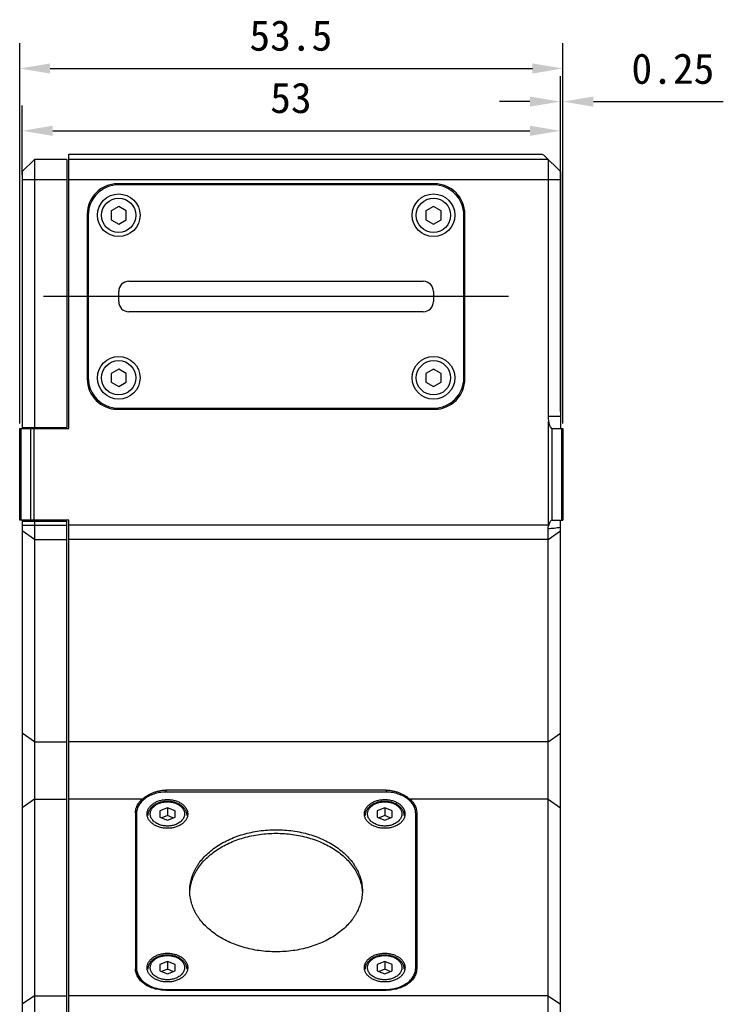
# Model space of a CAD drawing. Header units: millimetres. Extents: x 67 to 511, y 33 to 406.
# Tile 8 of 12: x 67 to 136, y 211 to 307. Entities that reach past the tile are written whole.
import ezdxf

# ---------------------------------------------------------------- set-up
doc = ezdxf.new("R2010")
doc.units = ezdxf.units.MM
doc.header["$LTSCALE"] = 32.67
doc.header["$PDMODE"] = 3
doc.header["$PDSIZE"] = 8
doc.layers.get('0').update_dxf_attribs({"linetype": 'CONTINUOUS'})
doc.layers.get('Defpoints').update_dxf_attribs({"linetype": 'CONTINUOUS'})
doc.layers.add('05_ALL_CURVES', color=7, linetype='CONTINUOUS')
doc.layers.add('51__DRAFT_DIMS', color=7, linetype='CONTINUOUS')
doc.styles.get("Standard").update_dxf_attribs({"font": 'simfang.ttf'})
doc.dimstyles.new('DIMSTYLE_2', dxfattribs={"dimtxt": 3, "dimasz": 3, "dimexe": 2.5, "dimexo": 0.5, "dimgap": 0.75, "dimtad": 1, "dimdsep": 46, "dimtxsty": 'STANDARD', "dimblk": '_FILLED', "dimblk1": '_FILLED', "dimblk2": '_FILLED', "dimcen": 0.09, "dimclrt": 3, "dimazin": 2, "dimtp": 0.1, "dimtm": 0.1, "dimtfac": 1, "dimtofl": 0, "dimtmove": 0, "dimatfit": 3, "dimldrblk": '_FILLED', "dimfxl": 1, "dimtolj": 1, "dimarcsym": 0})
doc.dimstyles.new('DIMSTYLE_3', dxfattribs={"dimtxt": 3, "dimasz": 3, "dimexe": 2.5, "dimexo": 0.5, "dimgap": 0.75, "dimtad": 1, "dimdsep": 46, "dimtxsty": 'STANDARD', "dimblk": '_FILLED', "dimblk1": '_FILLED', "dimblk2": '_FILLED', "dimcen": 0.09, "dimclrt": 3, "dimazin": 2, "dimtp": 0.3, "dimtm": 0.3, "dimtfac": 1, "dimtofl": 0, "dimtmove": 0, "dimatfit": 3, "dimldrblk": '_FILLED', "dimfxl": 1, "dimtolj": 1, "dimarcsym": 0})

# ---------------------------------------------------------------- blocks, each defined once
blk = doc.blocks.new('_FILLED')
at = {"color": 0, "linetype": 'ByBlock'}
blk.add_solid([(0, 0), (-1, 0.167), (-1, -0.167)], dxfattribs=at)
blk = doc.blocks.new('*D10')
at = {"layer": '51__DRAFT_DIMS', "color": 0, "lineweight": -2}
for p, q in [((66.848, 267.699), (66.848, 305.15)), ((120.348, 267.699), (120.348, 305.15)), ((69.848, 302.65), (117.348, 302.65))]:
    blk.add_line(p, q, dxfattribs=at)
at = {"layer": 'Defpoints', "color": 0}
for p in [(120.348, 302.65), (66.848, 267.199), (120.348, 267.199)]:
    blk.add_point(p, dxfattribs=at)
at = {"layer": '51__DRAFT_DIMS', "color": 0, "linetype": 'ByBlock', "lineweight": -2, "xscale": 3, "yscale": 3, "zscale": 3, "rotation": 180}
blk.add_blockref('_FILLED', (66.848, 302.65), dxfattribs=at)
at = {"layer": '51__DRAFT_DIMS', "color": 0, "linetype": 'ByBlock', "lineweight": -2, "xscale": 3, "yscale": 3, "zscale": 3}
blk.add_blockref('_FILLED', (120.348, 302.65), dxfattribs=at)
at = {"layer": '51__DRAFT_DIMS', "insert": (93.554, 307.4), "char_height": 3, "attachment_point": 2, "line_spacing_factor": 0.9}
blk.add_mtext('\\A1;53.5', dxfattribs=at)
blk = doc.blocks.new('*D24')
at = {"layer": '51__DRAFT_DIMS', "color": 0, "lineweight": -2}
for p, q in [((120.098, 268.875), (120.098, 301.889)), ((120.348, 267.699), (120.348, 301.889)), ((117.098, 299.389), (114.098, 299.389)), ((123.348, 299.389), (136.145, 299.389))]:
    blk.add_line(p, q, dxfattribs=at)
at = {"layer": 'Defpoints', "color": 0}
for p in [(120.348, 299.389), (120.098, 268.375), (120.348, 267.199)]:
    blk.add_point(p, dxfattribs=at)
at = {"layer": '51__DRAFT_DIMS', "color": 0, "linetype": 'ByBlock', "lineweight": -2, "xscale": 3, "yscale": 3, "zscale": 3}
blk.add_blockref('_FILLED', (120.098, 299.389), dxfattribs=at)
at = {"layer": '51__DRAFT_DIMS', "color": 0, "linetype": 'ByBlock', "lineweight": -2, "xscale": 3, "yscale": 3, "zscale": 3, "rotation": 180}
blk.add_blockref('_FILLED', (120.348, 299.389), dxfattribs=at)
at = {"layer": '51__DRAFT_DIMS', "insert": (127.098, 304.139), "char_height": 3, "attachment_point": 1, "line_spacing_factor": 0.9}
blk.add_mtext('\\A1;0.25', dxfattribs=at)
blk = doc.blocks.new('*D25')
at = {"layer": '51__DRAFT_DIMS', "color": 0, "lineweight": -2}
for p, q in [((67.098, 292.199), (67.098, 299.014)), ((120.098, 292.199), (120.098, 299.014)), ((70.098, 296.514), (117.098, 296.514))]:
    blk.add_line(p, q, dxfattribs=at)
at = {"layer": 'Defpoints', "color": 0}
for p in [(120.098, 296.514), (67.098, 291.699), (120.098, 291.699)]:
    blk.add_point(p, dxfattribs=at)
at = {"layer": '51__DRAFT_DIMS', "color": 0, "linetype": 'ByBlock', "lineweight": -2, "xscale": 3, "yscale": 3, "zscale": 3, "rotation": 180}
blk.add_blockref('_FILLED', (67.098, 296.514), dxfattribs=at)
at = {"layer": '51__DRAFT_DIMS', "color": 0, "linetype": 'ByBlock', "lineweight": -2, "xscale": 3, "yscale": 3, "zscale": 3}
blk.add_blockref('_FILLED', (120.098, 296.514), dxfattribs=at)
at = {"layer": '51__DRAFT_DIMS', "insert": (93.56, 301.264), "char_height": 3, "attachment_point": 2, "line_spacing_factor": 0.9}
blk.add_mtext('\\A1;53', dxfattribs=at)

msp = doc.modelspace()

# ---------------------------------------------------------------- linework, layer by layer
for p, q in [((71.698, 267.199), (71.698, 294.199)), ((71.698, 294.199), (118.191, 294.199)), ((120.098, 292.499), (118.544, 294.052)), ((68.298, 293.699), (67.098, 292.499)), ((68.298, 293.699), (68.298, 267.299)), ((71.498, 293.699), (68.298, 293.699)), ((71.498, 293.699), (71.498, 267.299)), ((118.898, 293.699), (71.698, 293.699)), ((118.898, 293.699), (118.898, 268.375)), ((67.098, 292.499), (67.098, 267.299)), ((120.098, 292.499), (120.098, 267.199)), ((71.498, 291.699), (67.098, 291.699)), ((120.098, 291.699), (71.698, 291.699)), ((107.698, 291.299), (76.498, 291.299)), ((107.598, 291.199), (76.598, 291.199)), ((88.848, 291.199), (88.848, 291.299)), ((91.348, 291.199), (91.348, 291.299)), ((104.848, 291.199), (104.848, 291.299)), ((107.348, 291.199), (107.348, 291.299)), ((76.598, 289.065), (75.848, 288.632)), ((77.348, 288.632), (76.598, 289.065)), ((107.598, 289.065), (106.848, 288.632)), ((108.348, 288.632), (107.598, 289.065)), ((73.498, 288.299), (73.498, 272.099)), ((73.598, 288.199), (73.598, 272.199)), ((75.848, 288.632), (75.848, 287.766)), ((77.348, 287.766), (77.348, 288.632)), ((106.848, 288.632), (106.848, 287.766)), ((108.348, 287.766), (108.348, 288.632)), ((110.598, 272.199), (110.598, 288.199)), ((110.698, 272.099), (110.698, 288.299)), ((75.848, 287.766), (76.598, 287.333)), ((76.598, 287.333), (77.348, 287.766)), ((106.848, 287.766), (107.598, 287.333)), ((107.598, 287.333), (108.348, 287.766)), ((77.598, 281.699), (106.598, 281.699)), ((76.598, 279.699), (76.598, 280.699)), ((107.598, 280.699), (107.598, 279.699)), ((106.598, 278.699), (77.598, 278.699)), ((76.598, 273.065), (75.848, 272.632)), ((75.848, 272.632), (75.848, 271.766)), ((77.348, 272.632), (76.598, 273.065)), ((77.348, 271.766), (77.348, 272.632)), ((107.598, 273.065), (106.848, 272.632)), ((106.848, 272.632), (106.848, 271.766)), ((108.348, 272.632), (107.598, 273.065)), ((108.348, 271.766), (108.348, 272.632)), ((75.848, 271.766), (76.598, 271.333)), ((76.598, 271.333), (77.348, 271.766)), ((106.848, 271.766), (107.598, 271.333)), ((107.598, 271.333), (108.348, 271.766)), ((108.164, 269.135), (76.032, 269.135)), ((76.498, 269.099), (107.698, 269.099)), ((76.598, 269.199), (107.598, 269.199)), ((120.098, 268.375), (118.898, 268.375)), ((118.941, 257.696), (118.941, 267.883)), ((66.848, 258.199), (66.848, 267.199)), ((66.848, 267.199), (71.698, 267.199)), ((66.994, 258.199), (66.994, 267.199)), ((67.098, 267.299), (67.098, 267.199)), ((67.098, 267.299), (71.498, 267.299)), ((67.548, 267.199), (67.548, 267.299)), ((67.901, 267.199), (67.901, 258.199)), ((68.255, 267.199), (68.255, 258.199)), ((119.294, 258.199), (119.294, 267.199)), ((119.294, 267.199), (120.348, 267.199)), ((120.201, 267.199), (120.201, 258.199)), ((120.348, 267.199), (120.348, 258.199)), ((71.698, 258.199), (66.848, 258.199)), ((67.098, 258.199), (67.098, 258.099)), ((67.098, 258.099), (67.098, 139.899)), ((67.098, 258.099), (71.498, 258.099)), ((67.548, 258.099), (67.548, 258.199)), ((68.298, 258.099), (68.298, 138.699)), ((71.498, 138.699), (71.498, 258.099)), ((71.698, 138.699), (71.698, 258.199)), ((119.294, 258.199), (120.348, 258.199)), ((120.098, 139.899), (120.098, 258.199)), ((67.098, 257.696), (71.498, 257.696)), ((68.298, 256.282), (67.098, 257.13)), ((118.941, 257.696), (71.698, 257.696)), ((118.898, 138.699), (118.898, 257.354)), ((118.898, 256.282), (120.098, 257.13)), ((118.946, 257.686), (118.941, 257.696)), ((68.298, 256.282), (71.498, 256.282)), ((118.898, 256.282), (71.698, 256.282)), ((68.298, 236.362), (67.098, 237.21)), ((118.898, 236.362), (120.098, 237.21)), ((68.298, 236.362), (71.498, 236.362)), ((118.898, 236.362), (71.698, 236.362)), ((68.298, 230.705), (67.098, 229.856)), ((68.298, 230.705), (71.498, 230.705)), ((78.915, 230.705), (71.698, 230.705)), ((81.248, 231.604), (81.248, 231.419)), ((102.948, 231.604), (81.248, 231.604)), ((102.848, 231.421), (81.348, 231.421)), ((102.948, 231.604), (102.948, 231.419)), ((118.898, 230.705), (105.28, 230.705)), ((118.898, 230.705), (120.098, 229.856)), ((81.398, 229.877), (80.648, 229.571)), ((81.398, 229.877), (81.398, 229.099)), ((82.148, 229.571), (81.398, 229.877)), ((102.798, 229.877), (102.048, 229.571)), ((102.798, 229.877), (102.798, 229.099)), ((103.548, 229.571), (102.798, 229.877)), ((78.248, 229.371), (78.248, 214.027)), ((78.348, 229.3), (78.348, 213.484)), ((80.648, 229.571), (80.648, 228.959)), ((80.648, 228.959), (81.398, 228.652)), ((81.398, 229.099), (80.85, 228.876)), ((81.945, 228.876), (81.398, 229.099)), ((81.398, 228.652), (82.148, 228.959)), ((82.148, 228.959), (82.148, 229.571)), ((102.048, 229.571), (102.048, 228.959)), ((102.048, 228.959), (102.798, 228.652)), ((102.798, 229.099), (102.25, 228.876)), ((103.345, 228.876), (102.798, 229.099)), ((102.798, 228.652), (103.548, 228.959)), ((103.548, 228.959), (103.548, 229.571)), ((105.848, 213.484), (105.848, 229.3)), ((105.948, 229.371), (105.948, 214.027)), ((81.398, 214.745), (80.648, 214.439)), ((80.648, 214.439), (80.648, 213.826)), ((81.398, 214.745), (81.398, 213.967)), ((82.148, 214.439), (81.398, 214.745)), ((82.148, 213.826), (82.148, 214.439)), ((102.798, 214.745), (102.048, 214.439)), ((102.048, 214.439), (102.048, 213.826)), ((102.798, 214.745), (102.798, 213.967)), ((103.548, 214.439), (102.798, 214.745)), ((103.548, 213.826), (103.548, 214.439)), ((80.648, 213.826), (81.398, 213.52)), ((81.398, 213.967), (80.85, 213.744)), ((81.945, 213.744), (81.398, 213.967)), ((81.398, 213.52), (82.148, 213.826)), ((102.048, 213.826), (102.798, 213.52)), ((102.798, 213.967), (102.25, 213.744)), ((103.345, 213.744), (102.798, 213.967)), ((102.798, 213.52), (103.548, 213.826)), ((68.298, 211.37), (67.098, 210.522)), ((68.298, 211.37), (71.498, 211.37)), ((118.898, 211.37), (71.698, 211.37)), ((81.248, 211.905), (102.948, 211.905)), ((81.348, 211.976), (81.348, 211.905)), ((81.348, 211.976), (102.848, 211.976)), ((102.848, 211.976), (102.848, 211.905)), ((118.898, 211.37), (120.098, 210.522))]:
    msp.add_line(p, q)
for centre, radius in [((76.598, 288.199), 2.1), ((76.598, 288.199), 1.688), ((107.598, 288.199), 2.1), ((107.598, 288.199), 1.688), ((76.598, 272.199), 2.1), ((76.598, 272.199), 1.688), ((107.598, 272.199), 2.1), ((107.598, 272.199), 1.688)]:
    msp.add_circle(centre, radius)
for centre, radius, start, end in [((118.191, 293.699), 0.5, 45, 90), ((76.498, 288.299), 3, 90, 180), ((76.598, 288.199), 3, 90, 180), ((107.598, 288.199), 3, 0, 90), ((107.698, 288.299), 3, 0, 90), ((77.598, 280.699), 1, 90, 180), ((106.598, 280.699), 1, 0, 90), ((77.598, 279.699), 1, 180, 270), ((106.598, 279.699), 1, 270, 360), ((76.498, 272.099), 3, 180, 270), ((76.598, 272.199), 3, 180, 270), ((107.598, 272.199), 3, 270, 360), ((107.698, 272.099), 3, 270, 360)]:
    msp.add_arc(centre, radius, start, end)
msp.add_ellipse((124.555, 268.375), major_axis=(5.657, 0), ratio=0.707107, start_param=-3.141593, end_param=-3.018368)
for points, knots in [([(118.941, 267.883), (118.947, 267.849), (118.96, 267.78), (118.985, 267.679), (119.015, 267.579), (119.052, 267.481), (119.089, 267.403), (119.123, 267.343), (119.151, 267.301), (119.183, 267.263), (119.225, 267.222), (119.267, 267.199), (119.294, 267.199)], [0, 0, 0, 0, 0.130135, 0.260252, 0.390296, 0.520111, 0.649262, 0.713287, 0.776542, 0.838419, 0.89779, 1, 1, 1, 1]), ([(119.294, 258.199), (119.284, 258.199), (119.262, 258.195), (119.23, 258.18), (119.2, 258.159), (119.161, 258.123), (119.118, 258.07), (119.073, 257.999), (119.034, 257.925), (118.989, 257.821), (118.962, 257.74), (118.946, 257.686)], [0, 0, 0, 0, 0.048562, 0.102052, 0.159729, 0.220326, 0.346392, 0.475678, 0.606267, 0.737381, 1, 1, 1, 1]), ([(118.898, 257.354), (118.898, 257.41), (118.906, 257.522), (118.93, 257.632), (118.946, 257.686)], [0, 0, 0, 0, 0.498133, 1, 1, 1, 1]), ([(118.898, 257.354), (119.098, 257.37), (119.398, 257.398), (119.798, 257.447), (119.998, 257.477), (120.098, 257.494)], [0, 0, 0, 0, 0.49872, 0.748861, 1, 1, 1, 1]), ([(78.248, 229.371), (78.248, 229.431), (78.255, 229.552), (78.288, 229.731), (78.342, 229.908), (78.443, 230.142), (78.624, 230.421), (78.811, 230.614), (78.915, 230.705)], [0, 0, 0, 0, 0.117406, 0.235649, 0.35553, 0.477766, 0.731299, 1, 1, 1, 1]), ([(81.348, 231.421), (81.152, 231.421), (80.764, 231.395), (80.203, 231.275), (79.684, 231.081), (79.227, 230.819), (78.849, 230.498), (78.609, 230.186), (78.473, 229.919), (78.401, 229.716), (78.357, 229.509), (78.348, 229.37), (78.348, 229.3)], [0, 0, 0, 0, 0.144958, 0.287172, 0.424169, 0.554036, 0.675716, 0.789308, 0.843577, 0.896516, 0.948528, 1, 1, 1, 1]), ([(78.915, 230.705), (78.987, 230.768), (79.141, 230.892), (79.479, 231.122), (79.857, 231.315), (80.263, 231.46), (80.584, 231.542), (80.913, 231.593), (81.136, 231.604), (81.248, 231.604)], [0, 0, 0, 0, 0.112932, 0.231583, 0.480361, 0.608617, 0.738341, 0.868959, 1, 1, 1, 1]), ([(105.848, 229.3), (105.848, 229.37), (105.838, 229.509), (105.794, 229.716), (105.722, 229.919), (105.587, 230.186), (105.347, 230.498), (104.969, 230.819), (104.512, 231.081), (103.993, 231.275), (103.431, 231.395), (103.043, 231.421), (102.848, 231.421)], [0, 0, 0, 0, 0.051472, 0.103484, 0.156423, 0.210692, 0.324284, 0.445964, 0.575831, 0.712828, 0.855042, 1, 1, 1, 1]), ([(102.948, 231.604), (103.059, 231.604), (103.282, 231.593), (103.612, 231.542), (103.932, 231.46), (104.339, 231.315), (104.716, 231.122), (105.054, 230.892), (105.208, 230.768), (105.28, 230.705)], [0, 0, 0, 0, 0.131041, 0.261659, 0.391383, 0.519639, 0.768417, 0.887068, 1, 1, 1, 1]), ([(105.28, 230.705), (105.384, 230.614), (105.571, 230.421), (105.752, 230.142), (105.854, 229.908), (105.908, 229.731), (105.94, 229.552), (105.948, 229.431), (105.948, 229.371)], [0, 0, 0, 0, 0.268701, 0.522234, 0.64447, 0.764351, 0.882594, 1, 1, 1, 1]), ([(79.398, 229.265), (79.398, 229.311), (79.404, 229.404), (79.433, 229.542), (79.481, 229.678), (79.572, 229.855), (79.732, 230.064), (79.984, 230.278), (80.288, 230.452), (80.634, 230.582), (81.009, 230.661), (81.398, 230.688), (81.787, 230.661), (82.161, 230.582), (82.507, 230.452), (82.812, 230.278), (83.064, 230.064), (83.224, 229.855), (83.314, 229.678), (83.362, 229.542), (83.391, 229.404), (83.398, 229.311), (83.398, 229.265)], [0, 0, 0, 0, 0.025733, 0.05174, 0.078212, 0.105347, 0.162142, 0.222982, 0.287916, 0.356415, 0.427521, 0.5, 0.572479, 0.643585, 0.712084, 0.777018, 0.837858, 0.894653, 0.921788, 0.94826, 0.974267, 1, 1, 1, 1]), ([(79.498, 229.115), (79.498, 229.162), (79.504, 229.258), (79.533, 229.4), (79.581, 229.538), (79.67, 229.717), (79.825, 229.924), (80.067, 230.134), (80.357, 230.303), (80.683, 230.427), (81.034, 230.503), (81.398, 230.529), (81.762, 230.503), (82.113, 230.427), (82.439, 230.303), (82.728, 230.134), (82.97, 229.924), (83.125, 229.717), (83.214, 229.538), (83.262, 229.4), (83.291, 229.258), (83.298, 229.162), (83.298, 229.115)], [0, 0, 0, 0, 0.027465, 0.055068, 0.082945, 0.111225, 0.16936, 0.230286, 0.294258, 0.361036, 0.429946, 0.5, 0.570055, 0.638964, 0.705742, 0.769714, 0.83064, 0.888775, 0.917055, 0.944932, 0.972535, 1, 1, 1, 1]), ([(79.71, 229.265), (79.71, 229.304), (79.715, 229.382), (79.74, 229.499), (79.781, 229.613), (79.857, 229.763), (79.992, 229.939), (80.204, 230.119), (80.461, 230.267), (80.753, 230.376), (81.069, 230.443), (81.398, 230.466), (81.726, 230.443), (82.042, 230.376), (82.334, 230.267), (82.591, 230.119), (82.804, 229.939), (82.939, 229.763), (83.015, 229.613), (83.056, 229.499), (83.08, 229.382), (83.086, 229.304), (83.086, 229.265)], [0, 0, 0, 0, 0.025745, 0.051744, 0.078208, 0.105346, 0.162142, 0.222982, 0.287916, 0.356414, 0.427521, 0.5, 0.572479, 0.643586, 0.712084, 0.777018, 0.837858, 0.894654, 0.921792, 0.948256, 0.974255, 1, 1, 1, 1]), ([(100.798, 229.265), (100.798, 229.311), (100.804, 229.404), (100.833, 229.542), (100.881, 229.678), (100.972, 229.855), (101.132, 230.064), (101.384, 230.278), (101.688, 230.452), (102.034, 230.582), (102.409, 230.661), (102.798, 230.688), (103.187, 230.661), (103.561, 230.582), (103.907, 230.452), (104.212, 230.278), (104.464, 230.064), (104.624, 229.855), (104.714, 229.678), (104.762, 229.542), (104.791, 229.404), (104.798, 229.311), (104.798, 229.265)], [0, 0, 0, 0, 0.025733, 0.05174, 0.078212, 0.105347, 0.162142, 0.222982, 0.287916, 0.356415, 0.427521, 0.5, 0.572479, 0.643585, 0.712084, 0.777018, 0.837858, 0.894653, 0.921788, 0.94826, 0.974267, 1, 1, 1, 1]), ([(100.898, 229.115), (100.898, 229.162), (100.904, 229.258), (100.933, 229.4), (100.981, 229.538), (101.07, 229.717), (101.225, 229.924), (101.467, 230.134), (101.757, 230.303), (102.083, 230.427), (102.434, 230.503), (102.798, 230.529), (103.162, 230.503), (103.513, 230.427), (103.839, 230.303), (104.128, 230.134), (104.37, 229.924), (104.525, 229.717), (104.614, 229.538), (104.662, 229.4), (104.691, 229.258), (104.698, 229.162), (104.698, 229.115)], [0, 0, 0, 0, 0.027465, 0.055068, 0.082945, 0.111225, 0.16936, 0.230286, 0.294258, 0.361036, 0.429946, 0.5, 0.570055, 0.638964, 0.705742, 0.769714, 0.83064, 0.888775, 0.917055, 0.944932, 0.972535, 1, 1, 1, 1]), ([(101.11, 229.265), (101.11, 229.304), (101.115, 229.382), (101.14, 229.499), (101.181, 229.613), (101.257, 229.763), (101.392, 229.939), (101.604, 230.119), (101.861, 230.267), (102.153, 230.376), (102.469, 230.443), (102.798, 230.466), (103.126, 230.443), (103.442, 230.376), (103.734, 230.267), (103.991, 230.119), (104.204, 229.939), (104.339, 229.763), (104.415, 229.613), (104.456, 229.499), (104.48, 229.382), (104.486, 229.304), (104.486, 229.265)], [0, 0, 0, 0, 0.025745, 0.051744, 0.078208, 0.105346, 0.162142, 0.222982, 0.287916, 0.356414, 0.427521, 0.5, 0.572479, 0.643586, 0.712084, 0.777018, 0.837858, 0.894654, 0.921792, 0.948256, 0.974255, 1, 1, 1, 1]), ([(83.398, 229.265), (83.398, 229.218), (83.391, 229.125), (83.362, 228.987), (83.314, 228.852), (83.224, 228.674), (83.064, 228.466), (82.812, 228.252), (82.507, 228.077), (82.161, 227.948), (81.787, 227.868), (81.398, 227.842), (81.009, 227.868), (80.634, 227.948), (80.288, 228.077), (79.984, 228.252), (79.732, 228.466), (79.572, 228.674), (79.481, 228.852), (79.433, 228.987), (79.404, 229.125), (79.398, 229.218), (79.398, 229.265)], [0, 0, 0, 0, 0.025733, 0.05174, 0.078212, 0.105347, 0.162142, 0.222982, 0.287916, 0.356415, 0.427521, 0.5, 0.572479, 0.643585, 0.712084, 0.777018, 0.837858, 0.894653, 0.921788, 0.94826, 0.974267, 1, 1, 1, 1]), ([(80.652, 228.194), (80.517, 228.241), (80.324, 228.332), (80.102, 228.494), (79.963, 228.629), (79.852, 228.776), (79.771, 228.933), (79.721, 229.097), (79.71, 229.209), (79.71, 229.265)], [0, 0, 0, 0, 0.283008, 0.415975, 0.542662, 0.66334, 0.778815, 0.890439, 1, 1, 1, 1]), ([(83.086, 229.265), (83.086, 229.209), (83.074, 229.097), (83.025, 228.933), (82.943, 228.776), (82.832, 228.629), (82.694, 228.494), (82.471, 228.332), (82.279, 228.241), (82.143, 228.194)], [0, 0, 0, 0, 0.109561, 0.221185, 0.33666, 0.457338, 0.584025, 0.716992, 1, 1, 1, 1]), ([(104.798, 229.265), (104.798, 229.218), (104.791, 229.125), (104.762, 228.987), (104.714, 228.852), (104.624, 228.674), (104.464, 228.466), (104.212, 228.252), (103.907, 228.077), (103.561, 227.948), (103.187, 227.868), (102.798, 227.842), (102.409, 227.868), (102.034, 227.948), (101.688, 228.077), (101.384, 228.252), (101.132, 228.466), (100.972, 228.674), (100.881, 228.852), (100.833, 228.987), (100.804, 229.125), (100.798, 229.218), (100.798, 229.265)], [0, 0, 0, 0, 0.025733, 0.05174, 0.078212, 0.105347, 0.162142, 0.222982, 0.287916, 0.356415, 0.427521, 0.5, 0.572479, 0.643585, 0.712084, 0.777018, 0.837858, 0.894653, 0.921788, 0.94826, 0.974267, 1, 1, 1, 1]), ([(102.052, 228.194), (101.917, 228.241), (101.724, 228.332), (101.502, 228.494), (101.363, 228.629), (101.252, 228.776), (101.171, 228.933), (101.121, 229.097), (101.11, 229.209), (101.11, 229.265)], [0, 0, 0, 0, 0.283008, 0.415975, 0.542662, 0.66334, 0.778815, 0.890439, 1, 1, 1, 1]), ([(104.486, 229.265), (104.486, 229.209), (104.474, 229.097), (104.425, 228.933), (104.343, 228.776), (104.232, 228.629), (104.094, 228.494), (103.871, 228.332), (103.679, 228.241), (103.543, 228.194)], [0, 0, 0, 0, 0.109561, 0.221185, 0.33666, 0.457338, 0.584025, 0.716992, 1, 1, 1, 1]), ([(78.348, 228.499), (78.315, 228.412), (78.265, 228.233), (78.248, 228.048), (78.248, 227.957)], [0, 0, 0, 0, 0.504041, 1, 1, 1, 1]), ([(82.143, 228.194), (82.025, 228.153), (81.779, 228.091), (81.398, 228.061), (81.017, 228.091), (80.77, 228.153), (80.652, 228.194)], [0, 0, 0, 0, 0.246767, 0.5, 0.753233, 1, 1, 1, 1]), ([(103.543, 228.194), (103.425, 228.153), (103.179, 228.091), (102.798, 228.061), (102.417, 228.091), (102.17, 228.153), (102.052, 228.194)], [0, 0, 0, 0, 0.246767, 0.5, 0.753233, 1, 1, 1, 1]), ([(105.948, 227.957), (105.948, 228.048), (105.931, 228.233), (105.88, 228.412), (105.848, 228.499)], [0, 0, 0, 0, 0.495959, 1, 1, 1, 1]), ([(83.598, 221.699), (83.598, 221.895), (83.625, 222.292), (83.749, 222.878), (83.954, 223.453), (84.188, 223.915), (84.412, 224.272), (84.665, 224.626), (85.027, 225.052), (85.526, 225.526), (86.087, 225.962), (86.706, 226.358), (87.377, 226.709), (88.093, 227.011), (89.107, 227.349), (90.445, 227.633), (92.098, 227.747), (93.751, 227.633), (95.089, 227.349), (96.103, 227.011), (96.818, 226.709), (97.489, 226.358), (98.108, 225.962), (98.67, 225.526), (99.168, 225.052), (99.531, 224.626), (99.783, 224.272), (100.007, 223.915), (100.242, 223.453), (100.446, 222.878), (100.57, 222.292), (100.598, 221.895), (100.598, 221.699)], [0, 0, 0, 0, 0.025727, 0.051714, 0.078164, 0.105285, 0.119156, 0.133251, 0.162152, 0.192069, 0.22303, 0.25502, 0.287987, 0.32185, 0.356498, 0.427563, 0.5, 0.572437, 0.643502, 0.67815, 0.712013, 0.74498, 0.77697, 0.807931, 0.837848, 0.866749, 0.880844, 0.894715, 0.921836, 0.948286, 0.974273, 1, 1, 1, 1]), ([(83.602, 221.533), (83.61, 221.726), (83.654, 222.114), (83.798, 222.686), (84.02, 223.245), (84.316, 223.786), (84.684, 224.304), (85.121, 224.795), (85.622, 225.252), (86.38, 225.823), (87.238, 226.301), (88.166, 226.684), (89.163, 227.01), (90.477, 227.283), (92.098, 227.392), (93.719, 227.283), (95.032, 227.01), (96.029, 226.684), (96.958, 226.301), (97.815, 225.823), (98.574, 225.252), (99.075, 224.795), (99.511, 224.304), (99.879, 223.786), (100.176, 223.245), (100.397, 222.686), (100.541, 222.114), (100.585, 221.726), (100.594, 221.533)], [0, 0, 0, 0, 0.025697, 0.051702, 0.078221, 0.105442, 0.133506, 0.162513, 0.192523, 0.223551, 0.288495, 0.322331, 0.356923, 0.427804, 0.5, 0.572196, 0.643077, 0.677669, 0.711505, 0.776449, 0.807477, 0.837487, 0.866494, 0.894558, 0.921779, 0.948298, 0.974303, 1, 1, 1, 1]), ([(100.598, 221.699), (100.598, 221.502), (100.57, 221.106), (100.446, 220.519), (100.242, 219.944), (100.007, 219.483), (99.783, 219.126), (99.531, 218.771), (99.168, 218.346), (98.67, 217.872), (98.108, 217.435), (97.489, 217.039), (96.818, 216.689), (96.103, 216.386), (95.089, 216.048), (93.751, 215.764), (92.098, 215.65), (90.445, 215.764), (89.107, 216.048), (88.093, 216.386), (87.377, 216.689), (86.706, 217.039), (86.087, 217.435), (85.526, 217.872), (85.027, 218.346), (84.665, 218.771), (84.412, 219.126), (84.188, 219.483), (83.954, 219.944), (83.749, 220.519), (83.625, 221.106), (83.598, 221.502), (83.598, 221.699)], [0, 0, 0, 0, 0.025727, 0.051714, 0.078164, 0.105285, 0.119156, 0.133251, 0.162152, 0.192069, 0.22303, 0.25502, 0.287987, 0.32185, 0.356498, 0.427563, 0.5, 0.572437, 0.643502, 0.67815, 0.712013, 0.74498, 0.77697, 0.807931, 0.837848, 0.866749, 0.880844, 0.894715, 0.921836, 0.948286, 0.974273, 1, 1, 1, 1]), ([(79.398, 214.133), (79.398, 214.179), (79.404, 214.272), (79.433, 214.41), (79.481, 214.546), (79.572, 214.723), (79.732, 214.932), (79.984, 215.145), (80.288, 215.32), (80.634, 215.449), (81.009, 215.529), (81.398, 215.556), (81.787, 215.529), (82.161, 215.449), (82.507, 215.32), (82.812, 215.145), (83.064, 214.932), (83.224, 214.723), (83.314, 214.546), (83.362, 214.41), (83.391, 214.272), (83.398, 214.179), (83.398, 214.133)], [0, 0, 0, 0, 0.025733, 0.05174, 0.078212, 0.105347, 0.162142, 0.222982, 0.287916, 0.356415, 0.427521, 0.5, 0.572479, 0.643585, 0.712084, 0.777018, 0.837858, 0.894653, 0.921788, 0.94826, 0.974267, 1, 1, 1, 1]), ([(79.498, 213.983), (79.498, 214.03), (79.504, 214.126), (79.533, 214.268), (79.581, 214.406), (79.67, 214.585), (79.825, 214.792), (80.067, 215.002), (80.357, 215.171), (80.683, 215.295), (81.034, 215.371), (81.398, 215.397), (81.762, 215.371), (82.113, 215.295), (82.439, 215.171), (82.728, 215.002), (82.97, 214.792), (83.125, 214.585), (83.214, 214.406), (83.262, 214.268), (83.291, 214.126), (83.298, 214.03), (83.298, 213.983)], [0, 0, 0, 0, 0.027465, 0.055068, 0.082945, 0.111225, 0.16936, 0.230286, 0.294258, 0.361036, 0.429946, 0.5, 0.570055, 0.638964, 0.705742, 0.769714, 0.83064, 0.888775, 0.917055, 0.944932, 0.972535, 1, 1, 1, 1]), ([(79.71, 214.133), (79.71, 214.172), (79.715, 214.25), (79.74, 214.367), (79.781, 214.481), (79.857, 214.631), (79.992, 214.807), (80.204, 214.987), (80.461, 215.135), (80.753, 215.244), (81.069, 215.311), (81.398, 215.334), (81.726, 215.311), (82.042, 215.244), (82.334, 215.135), (82.591, 214.987), (82.804, 214.807), (82.939, 214.631), (83.015, 214.481), (83.056, 214.367), (83.08, 214.25), (83.086, 214.172), (83.086, 214.133)], [0, 0, 0, 0, 0.025745, 0.051744, 0.078208, 0.105346, 0.162142, 0.222982, 0.287916, 0.356414, 0.427521, 0.5, 0.572479, 0.643586, 0.712084, 0.777018, 0.837858, 0.894654, 0.921792, 0.948256, 0.974255, 1, 1, 1, 1]), ([(100.798, 214.133), (100.798, 214.179), (100.804, 214.272), (100.833, 214.41), (100.881, 214.546), (100.972, 214.723), (101.132, 214.932), (101.384, 215.145), (101.688, 215.32), (102.034, 215.449), (102.409, 215.529), (102.798, 215.556), (103.187, 215.529), (103.561, 215.449), (103.907, 215.32), (104.212, 215.145), (104.464, 214.932), (104.624, 214.723), (104.714, 214.546), (104.762, 214.41), (104.791, 214.272), (104.798, 214.179), (104.798, 214.133)], [0, 0, 0, 0, 0.025733, 0.05174, 0.078212, 0.105347, 0.162142, 0.222982, 0.287916, 0.356415, 0.427521, 0.5, 0.572479, 0.643585, 0.712084, 0.777018, 0.837858, 0.894653, 0.921788, 0.94826, 0.974267, 1, 1, 1, 1]), ([(100.898, 213.983), (100.898, 214.03), (100.904, 214.126), (100.933, 214.268), (100.981, 214.406), (101.07, 214.585), (101.225, 214.792), (101.467, 215.002), (101.757, 215.171), (102.083, 215.295), (102.434, 215.371), (102.798, 215.397), (103.162, 215.371), (103.513, 215.295), (103.839, 215.171), (104.128, 215.002), (104.37, 214.792), (104.525, 214.585), (104.614, 214.406), (104.662, 214.268), (104.691, 214.126), (104.698, 214.03), (104.698, 213.983)], [0, 0, 0, 0, 0.027465, 0.055068, 0.082945, 0.111225, 0.16936, 0.230286, 0.294258, 0.361036, 0.429946, 0.5, 0.570055, 0.638964, 0.705742, 0.769714, 0.83064, 0.888775, 0.917055, 0.944932, 0.972535, 1, 1, 1, 1]), ([(101.11, 214.133), (101.11, 214.172), (101.115, 214.25), (101.14, 214.367), (101.181, 214.481), (101.257, 214.631), (101.392, 214.807), (101.604, 214.987), (101.861, 215.135), (102.153, 215.244), (102.469, 215.311), (102.798, 215.334), (103.126, 215.311), (103.442, 215.244), (103.734, 215.135), (103.991, 214.987), (104.204, 214.807), (104.339, 214.631), (104.415, 214.481), (104.456, 214.367), (104.48, 214.25), (104.486, 214.172), (104.486, 214.133)], [0, 0, 0, 0, 0.025745, 0.051744, 0.078208, 0.105346, 0.162142, 0.222982, 0.287916, 0.356414, 0.427521, 0.5, 0.572479, 0.643586, 0.712084, 0.777018, 0.837858, 0.894654, 0.921792, 0.948256, 0.974255, 1, 1, 1, 1]), ([(81.248, 211.905), (81.052, 211.905), (80.664, 211.932), (80.103, 212.051), (79.584, 212.245), (79.127, 212.507), (78.749, 212.828), (78.509, 213.141), (78.373, 213.407), (78.301, 213.61), (78.257, 213.817), (78.248, 213.957), (78.248, 214.027)], [0, 0, 0, 0, 0.144958, 0.287171, 0.424169, 0.554036, 0.675715, 0.789307, 0.843583, 0.896516, 0.948502, 1, 1, 1, 1]), ([(78.348, 214.097), (78.348, 214.028), (78.357, 213.888), (78.401, 213.681), (78.473, 213.478), (78.609, 213.212), (78.849, 212.899), (79.227, 212.578), (79.684, 212.316), (80.203, 212.122), (80.764, 212.003), (81.152, 211.976), (81.348, 211.976)], [0, 0, 0, 0, 0.051472, 0.103484, 0.156423, 0.210692, 0.324284, 0.445964, 0.575831, 0.712828, 0.855042, 1, 1, 1, 1]), ([(83.398, 214.133), (83.398, 214.086), (83.391, 213.993), (83.362, 213.855), (83.314, 213.72), (83.224, 213.542), (83.064, 213.334), (82.812, 213.12), (82.507, 212.945), (82.161, 212.816), (81.787, 212.736), (81.398, 212.709), (81.009, 212.736), (80.634, 212.816), (80.288, 212.945), (79.984, 213.12), (79.732, 213.334), (79.572, 213.542), (79.481, 213.72), (79.433, 213.855), (79.404, 213.993), (79.398, 214.086), (79.398, 214.133)], [0, 0, 0, 0, 0.025733, 0.05174, 0.078212, 0.105347, 0.162142, 0.222982, 0.287916, 0.356415, 0.427521, 0.5, 0.572479, 0.643585, 0.712084, 0.777018, 0.837858, 0.894653, 0.921788, 0.94826, 0.974267, 1, 1, 1, 1]), ([(80.652, 213.062), (80.517, 213.109), (80.324, 213.2), (80.102, 213.362), (79.963, 213.497), (79.852, 213.644), (79.771, 213.801), (79.721, 213.965), (79.71, 214.077), (79.71, 214.133)], [0, 0, 0, 0, 0.283008, 0.415975, 0.542662, 0.66334, 0.778815, 0.890439, 1, 1, 1, 1]), ([(83.086, 214.133), (83.086, 214.077), (83.074, 213.965), (83.025, 213.801), (82.943, 213.644), (82.832, 213.497), (82.694, 213.362), (82.471, 213.2), (82.279, 213.109), (82.143, 213.062)], [0, 0, 0, 0, 0.109561, 0.221185, 0.33666, 0.457338, 0.584025, 0.716992, 1, 1, 1, 1]), ([(104.798, 214.133), (104.798, 214.086), (104.791, 213.993), (104.762, 213.855), (104.714, 213.72), (104.624, 213.542), (104.464, 213.334), (104.212, 213.12), (103.907, 212.945), (103.561, 212.816), (103.187, 212.736), (102.798, 212.709), (102.409, 212.736), (102.034, 212.816), (101.688, 212.945), (101.384, 213.12), (101.132, 213.334), (100.972, 213.542), (100.881, 213.72), (100.833, 213.855), (100.804, 213.993), (100.798, 214.086), (100.798, 214.133)], [0, 0, 0, 0, 0.025733, 0.05174, 0.078212, 0.105347, 0.162142, 0.222982, 0.287916, 0.356415, 0.427521, 0.5, 0.572479, 0.643585, 0.712084, 0.777018, 0.837858, 0.894653, 0.921788, 0.94826, 0.974267, 1, 1, 1, 1]), ([(102.052, 213.062), (101.917, 213.109), (101.724, 213.2), (101.502, 213.362), (101.363, 213.497), (101.252, 213.644), (101.171, 213.801), (101.121, 213.965), (101.11, 214.077), (101.11, 214.133)], [0, 0, 0, 0, 0.283008, 0.415975, 0.542662, 0.66334, 0.778815, 0.890439, 1, 1, 1, 1]), ([(102.848, 211.976), (103.043, 211.976), (103.431, 212.003), (103.993, 212.122), (104.512, 212.316), (104.969, 212.578), (105.347, 212.899), (105.587, 213.212), (105.722, 213.478), (105.794, 213.681), (105.838, 213.888), (105.848, 214.028), (105.848, 214.097)], [0, 0, 0, 0, 0.144958, 0.287172, 0.424169, 0.554036, 0.675716, 0.789308, 0.843577, 0.896516, 0.948528, 1, 1, 1, 1]), ([(105.948, 214.027), (105.948, 213.957), (105.938, 213.817), (105.894, 213.61), (105.822, 213.407), (105.687, 213.141), (105.447, 212.828), (105.069, 212.507), (104.612, 212.245), (104.093, 212.051), (103.531, 211.932), (103.143, 211.905), (102.948, 211.905)], [0, 0, 0, 0, 0.051498, 0.103484, 0.156417, 0.210693, 0.324285, 0.445964, 0.575831, 0.712829, 0.855042, 1, 1, 1, 1]), ([(104.486, 214.133), (104.486, 214.077), (104.474, 213.965), (104.425, 213.801), (104.343, 213.644), (104.232, 213.497), (104.094, 213.362), (103.871, 213.2), (103.679, 213.109), (103.543, 213.062)], [0, 0, 0, 0, 0.109561, 0.221185, 0.33666, 0.457338, 0.584025, 0.716992, 1, 1, 1, 1]), ([(82.143, 213.062), (82.025, 213.021), (81.779, 212.959), (81.398, 212.929), (81.017, 212.959), (80.77, 213.021), (80.652, 213.062)], [0, 0, 0, 0, 0.246767, 0.5, 0.753233, 1, 1, 1, 1]), ([(103.543, 213.062), (103.425, 213.021), (103.179, 212.959), (102.798, 212.929), (102.417, 212.959), (102.17, 213.021), (102.052, 213.062)], [0, 0, 0, 0, 0.246767, 0.5, 0.753233, 1, 1, 1, 1])]:
    msp.add_open_spline(points, degree=3, knots=knots)
at = {"layer": '05_ALL_CURVES'}
msp.add_line((114.998, 280.199), (69.197, 280.199), dxfattribs=at)

# ---------------------------------------------------------------- dimensions: what is measured, and where the dimension line sits
at = {"layer": '51__DRAFT_DIMS'}
for base, p1, p2, dimstyle, picture, middle in [((120.348, 302.65), (66.848, 267.199), (120.348, 267.199), 'DIMSTYLE_3', '*D10', (93.554, 302.65)), ((120.348, 299.389), (120.098, 268.375), (120.348, 267.199), 'DIMSTYLE_2', '*D24', (131.246, 299.389)), ((120.098, 296.514), (67.098, 291.699), (120.098, 291.699), 'DIMSTYLE_3', '*D25', (93.56, 296.514))]:
    dim = msp.add_linear_dim(base=base, p1=p1, p2=p2, dimstyle=dimstyle, override={"dimclrt": 256}, dxfattribs=at)
    dim.commit()
    dim.dimension.update_dxf_attribs({"geometry": picture, "text_midpoint": middle, "dimtype": 160})

doc.saveas('drawing.dxf')
